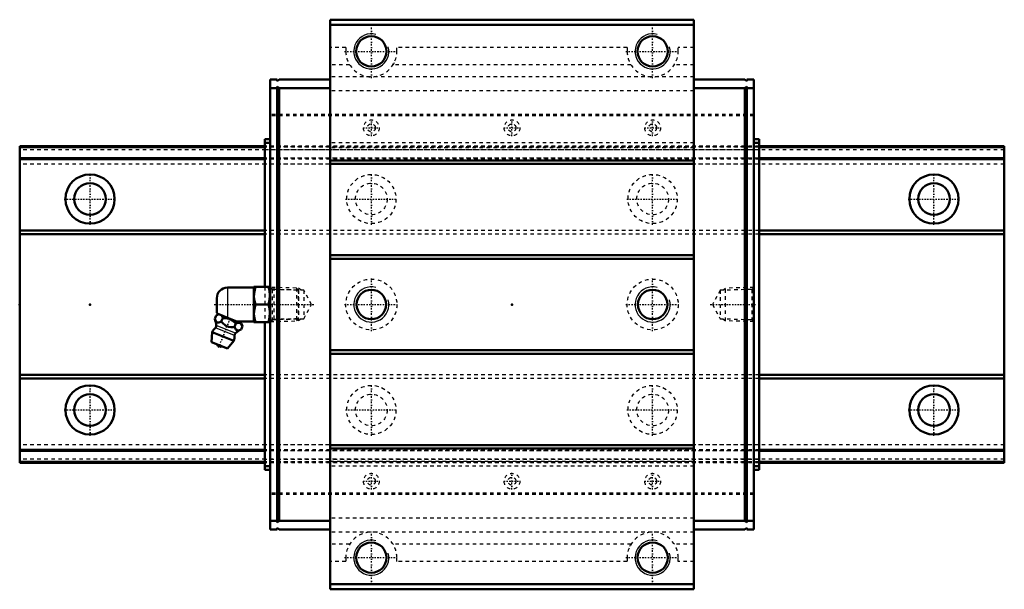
# Model space of a CAD drawing. Header units: millimetres. Extents: x -20 to 260, y -81 to 81.
import ezdxf

# ---------------------------------------------------------------- set-up
doc = ezdxf.new("R2010")
doc.units = ezdxf.units.MM
doc.linetypes.add('Center', pattern=[1.5, 0.45, -0.5, 0.05, -0.5])
doc.linetypes.add('Dashed', pattern=[2, 1, -1])
for name, color, linetype, lineweight in [('2d ConnectionPoints', 7, 'Continuous', 50), ('AM_0', 7, 'Continuous', 50), ('AM_4', 3, 'Continuous', 25), ('AM_5', 3, 'Continuous', 25), ('AM_7', 7, 'Center', 25), ('AM_9', 6, 'Dashed', 25)]:
    doc.layers.add(name, color=color, linetype=linetype, lineweight=lineweight)

# ---------------------------------------------------------------- blocks, each defined once
blk = doc.blocks.new('1_HRW_B_PT1_8_grease_nipple_joint_0_in_HRW50CA1SS280LG200BPT1869750001_4')
at = {"layer": 'AM_0'}
for p, q in [((46.55, 4.8), (39.05, 4.8)), ((46.62, 5), (46.55, 4.88)), ((46.55, 4.88), (46.55, -4.88)), ((46.62, 5), (51.18, 5)), ((51.25, 4.88), (51.18, 5)), ((36.05, 1.8), (36.05, -1.8)), ((47.07, 0), (50.73, 0)), ((36.64, -2.79), (35.86, -3.12)), ((43.03, -5.37), (36.16, -2.59)), ((35.46, -4.1), (35.86, -3.12)), ((37.34, -4.86), (37.74, -3.87)), ((41.08, -6.37), (41.48, -5.39)), ((41.62, -4.8), (46.55, -4.8)), ((43.36, -6.14), (43.03, -5.37)), ((46.55, -4.88), (46.62, -5)), ((51.18, -5), (46.62, -5)), ((51.18, -5), (51.25, -4.88)), ((34.75, -7.85), (34.55, -10.68)), ((40.87, -10.32), (34.75, -7.85)), ((42.96, -7.13), (43.36, -6.14)), ((39.05, -12.5), (34.55, -10.68)), ((39.05, -12.5), (40.87, -10.32))]:
    blk.add_line(p, q, dxfattribs=at)
for points in [[(47.07, 5), (46.73, 3.69), (46.62, 2.32), (46.75, 1.16), (47.07, 0)], [(50.73, 0), (51.07, 1.31), (51.18, 2.68), (51.05, 3.84), (50.73, 5)], [(47.07, 0), (46.73, -1.31), (46.62, -2.68), (46.75, -3.84), (47.07, -5)], [(50.73, -5), (51.07, -3.69), (51.18, -2.32), (51.05, -1.16), (50.73, 0)], [(35.46, -4.1), (35.65, -4.5), (35.87, -4.84), (36.28, -5.1), (36.59, -5.1), (36.93, -5.02), (37.34, -4.86)], [(37.34, -4.86), (37.63, -5.18), (38.52, -5.97), (39.39, -6.33), (40.07, -6.41), (40.74, -6.4), (41.08, -6.37)], [(41.48, -5.39), (40.64, -4.6), (39.54, -4.03), (38.32, -3.85), (37.74, -3.87)], [(43.36, -6.14), (43.1, -5.66), (42.74, -5.32), (42.43, -5.21), (42.08, -5.21), (41.48, -5.39)], [(41.08, -6.37), (41.27, -6.77), (41.49, -7.11), (41.9, -7.37), (42.21, -7.37), (42.55, -7.29), (42.96, -7.13)]]:
    blk.add_lwpolyline(points, dxfattribs=at)
for centre, radius, start, end in [((39.05, 1.8), 3, 90, 180), ((39.05, -1.8), 3, 180, 195.4313), ((29.93, -6.41), 6, 4.5497, 22.6313), ((37.81, -9.09), 3.3, 131.1614, 158), ((35.11, -6), 0.8, 311.1614, 4.5497), ((41.89, -8.74), 0.8, 131.4503, 184.8386), ((45.34, -12.64), 6, 113.3425, 131.4503), ((37.81, -9.09), 3.3, 338, 4.8386), ((37.37, -10.18), 1.82, 214.2344, 281.7656)]:
    blk.add_arc(centre, radius, start, end, dxfattribs=at)
at = {"layer": 'AM_4'}
for p, q in [((39.05, 4.8), (39.05, -3.76)), ((41.1, -8.81), (35.64, -6.6)), ((41.36, -8.14), (35.91, -5.94))]:
    blk.add_line(p, q, dxfattribs=at)
at = {"layer": 'AM_5', "linetype": 'Dashed'}
for p, q in [((51.25, 4.86), (52.23, 4.26)), ((59.23, 4.08), (52.23, 4.26)), ((52.25, 4.86), (52.25, -4.86)), ((51.25, -4.86), (52.23, -4.26)), ((59.23, -4.08), (52.23, -4.26))]:
    blk.add_line(p, q, dxfattribs=at)
at = {"layer": 'AM_7'}
blk.add_line((36.53, -12.26), (39.99, -3.69), dxfattribs=at)
at = {"layer": 'AM_9'}
for p, q in [((58.67, 4.67), (51.25, 4.86)), ((59.25, 4.06), (58.67, 4.67)), ((58.67, 4.67), (58.67, -4.67)), ((59.25, 4.06), (59.25, -4.06)), ((51.25, -4.86), (58.67, -4.67)), ((58.67, -4.67), (59.25, -4.06))]:
    blk.add_line(p, q, dxfattribs=at)
blk.add_lwpolyline([(37.74, -3.87), (37.48, -3.39), (37.12, -3.05), (36.81, -2.94), (36.46, -2.94), (35.86, -3.12)], dxfattribs=at)
blk = doc.blocks.new('2_HRW50CASSB_PT1_81_Slide17_60_0_in_HRW50CA1SS280LG200BPT1869750001_4')
at = {"layer": 'AM_0'}
for p, q in [((171.75, 81), (68.25, 81)), ((68.25, 81), (68.25, -81)), ((171.75, 79.5), (68.25, 79.5)), ((171.75, 81), (171.75, -81)), ((53.25, 64), (51.25, 64)), ((51.25, 64), (51.25, -64)), ((53.25, 64), (53.25, 63.5)), ((53.25, 63.5), (53.75, 64)), ((53.75, 61.5), (53.25, 62)), ((53.25, 62), (53.25, -62)), ((68.25, 64), (53.75, 64)), ((171.75, 64), (186.25, 64)), ((186.75, 63.5), (186.25, 64)), ((186.25, 61.5), (186.75, 62)), ((186.75, 64), (186.75, 63.5)), ((186.75, 64), (188.75, 64)), ((186.75, 62), (186.75, -62)), ((188.75, -64), (188.75, 64)), ((53.25, 61.5), (51.25, 61.5)), ((68.25, 61.5), (53.75, 61.5)), ((53.75, -61.5), (53.75, 61.5)), ((171.75, 61.5), (186.25, 61.5)), ((186.25, -61.5), (186.25, 61.5)), ((186.75, 61.5), (188.75, 61.5)), ((49.75, 47), (49.75, 5)), ((51.25, 47), (49.75, 47)), ((51.25, 46), (49.75, 46)), ((188.75, 47), (190.25, 47)), ((188.75, 46), (190.25, 46)), ((190.25, 47), (190.25, -47)), ((171.75, 41), (68.25, 41)), ((171.75, 40), (68.25, 40)), ((171.75, 14), (68.25, 14)), ((171.75, 13), (68.25, 13)), ((49.75, -5), (49.75, -47)), ((171.75, -13), (68.25, -13)), ((171.75, -14), (68.25, -14)), ((171.75, -40), (68.25, -40)), ((171.75, -41), (68.25, -41)), ((51.25, -46), (49.75, -46)), ((51.25, -47), (49.75, -47)), ((188.75, -46), (190.25, -46)), ((188.75, -47), (190.25, -47)), ((53.25, -61.5), (51.25, -61.5)), ((53.25, -62), (53.75, -61.5)), ((68.25, -61.5), (53.75, -61.5)), ((171.75, -61.5), (186.25, -61.5)), ((186.75, -62), (186.25, -61.5)), ((186.75, -61.5), (188.75, -61.5)), ((53.25, -64), (51.25, -64)), ((53.75, -64), (53.25, -63.5)), ((53.25, -63.5), (53.25, -64)), ((68.25, -64), (53.75, -64)), ((171.75, -64), (186.25, -64)), ((186.25, -64), (186.75, -63.5)), ((186.75, -63.5), (186.75, -64)), ((186.75, -64), (188.75, -64)), ((171.75, -79.5), (68.25, -79.5)), ((171.75, -81), (68.25, -81))]:
    blk.add_line(p, q, dxfattribs=at)
for centre, radius in [((80, 72), 4.3), ((160, 72), 4.3), ((80, 0), 4.19), ((160, 0), 4.19), ((80, -72), 4.3), ((160, -72), 4.3)]:
    blk.add_circle(centre, radius, dxfattribs=at)
at = {"layer": 'AM_5', "linetype": 'Dashed'}
for p, q in [((59.25, -4.66), (59.25, 4.66)), ((60.03, 4.06), (59.25, 4.66)), ((179.97, 4.06), (180.75, 4.66)), ((188.75, 4.86), (180.75, 4.66)), ((180.75, -4.66), (180.75, 4.66)), ((60.03, -4.06), (59.25, -4.66)), ((179.97, -4.06), (180.75, -4.66)), ((188.75, -4.86), (180.75, -4.66))]:
    blk.add_line(p, q, dxfattribs=at)
at = {"layer": 'AM_5'}
for centre in [(80, 72), (160, 72), (80, 0), (160, 0), (80, -72), (160, -72)]:
    blk.add_arc(centre, 5, 75, 15, dxfattribs=at)
at = {"layer": 'AM_7'}
for p, q in [((80, 64.39), (80, 79.61)), ((160, 64.39), (160, 79.61)), ((72.39, 72), (87.61, 72)), ((152.39, 72), (167.61, 72)), ((80, 47.89), (80, 52.61)), ((120, 47.89), (120, 52.61)), ((160, 47.89), (160, 52.61)), ((77.64, 50.25), (82.36, 50.25)), ((117.64, 50.25), (122.36, 50.25)), ((157.64, 50.25), (162.36, 50.25)), ((80, -7.61), (80, 7.61)), ((160, -7.61), (160, 7.61)), ((35.29, 0), (63.62, 0)), ((72.39, 0), (87.61, 0)), ((152.39, 0), (167.61, 0)), ((176.38, 0), (189.34, 0)), ((77.64, -50.25), (82.36, -50.25)), ((80, -52.61), (80, -47.89)), ((117.64, -50.25), (122.36, -50.25)), ((120, -52.61), (120, -47.89)), ((157.64, -50.25), (162.36, -50.25)), ((160, -52.61), (160, -47.89)), ((80, -79.61), (80, -64.39)), ((160, -79.61), (160, -64.39)), ((72.39, -72), (87.61, -72)), ((152.39, -72), (167.61, -72))]:
    blk.add_line(p, q, dxfattribs=at)
at = {"layer": 'AM_9'}
for p, q in [((72.75, 73.12), (68.25, 73.12)), ((72.75, 73.12), (72.75, 72)), ((152.75, 73.12), (87.25, 73.12)), ((87.25, 72), (87.25, 73.12)), ((152.75, 73.12), (152.75, 72)), ((171.75, 73.12), (167.25, 73.12)), ((167.25, 72), (167.25, 73.12)), ((73.83, 68.2), (68.25, 68.2)), ((153.83, 68.2), (86.17, 68.2)), ((153.83, 68.2), (153.77, 68.29)), ((171.75, 68.2), (166.17, 68.2)), ((171.75, 64.75), (68.25, 64.75)), ((68.25, 61.4), (51.25, 61.4)), ((171.75, 60.81), (68.25, 60.81)), ((171.75, 61.4), (188.75, 61.4)), ((188.75, 54), (51.25, 54)), ((188.75, 53.7), (51.25, 53.7)), ((190.25, 45), (49.75, 45)), ((190.25, 44.83), (49.75, 44.83)), ((171.75, 46), (68.25, 46)), ((190.25, 44.74), (49.75, 44.74)), ((49.75, 44.08), (190.25, 44.08)), ((171.75, 44.57), (68.25, 44.57)), ((190.25, 41.61), (49.75, 41.61)), ((190.25, 41.61), (49.75, 41.61)), ((190.25, 41.36), (49.75, 41.36)), ((190.25, 39.9), (49.75, 39.9)), ((190.25, 21), (49.75, 21)), ((190.25, 20), (49.75, 20)), ((49.75, 5), (49.75, -5)), ((51.82, 4.27), (51.25, 4.86)), ((60.83, 4.04), (51.82, 4.27)), ((51.82, 4.27), (51.82, -4.27)), ((63.03, 0), (60.83, 4.04)), ((60.83, 4.04), (60.83, -4.04)), ((179.17, 4.04), (176.97, 0)), ((188.18, 4.27), (179.17, 4.04)), ((179.17, 4.04), (179.17, -4.04)), ((188.75, 4.86), (188.18, 4.27)), ((188.18, 4.27), (188.18, -4.27)), ((60.83, -4.04), (63.03, 0)), ((176.97, 0), (179.17, -4.04)), ((51.25, -4.86), (51.82, -4.27)), ((51.82, -4.27), (60.83, -4.04)), ((179.17, -4.04), (188.18, -4.27)), ((188.18, -4.27), (188.75, -4.86)), ((190.25, -20), (49.75, -20)), ((190.25, -21), (49.75, -21)), ((190.25, -39.9), (49.75, -39.9)), ((190.25, -41.36), (49.75, -41.36)), ((190.25, -41.61), (49.75, -41.61)), ((190.25, -41.61), (49.75, -41.61)), ((190.25, -44.08), (49.75, -44.08)), ((190.25, -44.74), (49.75, -44.74)), ((68.25, -44.57), (171.75, -44.57)), ((190.25, -44.83), (49.75, -44.83)), ((190.25, -45), (49.75, -45)), ((171.75, -46), (68.25, -46)), ((188.75, -53.7), (51.25, -53.7)), ((188.75, -54), (51.25, -54)), ((68.25, -61.4), (51.25, -61.4)), ((171.75, -60.81), (68.25, -60.81)), ((171.75, -61.4), (188.75, -61.4)), ((171.75, -64.75), (68.25, -64.75)), ((73.83, -68.2), (68.25, -68.2)), ((153.83, -68.2), (86.17, -68.2)), ((86.17, -68.2), (86.23, -68.29)), ((171.75, -68.2), (166.17, -68.2)), ((72.75, -72), (72.75, -73.12)), ((87.25, -73.12), (87.25, -72)), ((152.75, -72), (152.75, -73.12)), ((167.25, -73.12), (167.25, -72)), ((72.75, -73.12), (68.25, -73.12)), ((152.75, -73.12), (87.25, -73.12)), ((171.75, -73.12), (167.25, -73.12))]:
    blk.add_line(p, q, dxfattribs=at)
for points in [[(86.46, 68.71), (86.36, 68.52), (86.17, 68.2)], [(153.54, -68.71), (153.64, -68.52), (153.83, -68.2)]]:
    blk.add_lwpolyline(points, dxfattribs=at)
for centre, radius in [((80, 50.25), 2.24), ((80, 50.25), 1.13), ((120, 50.25), 2.24), ((120, 50.25), 1.13), ((160, 50.25), 2.24), ((160, 50.25), 1.13), ((80, 0), 7.25), ((160, 0), 7.25), ((80, -50.25), 2.24), ((80, -50.25), 1.13), ((120, -50.25), 2.24), ((120, -50.25), 1.13), ((160, -50.25), 2.24), ((160, -50.25), 1.13)]:
    blk.add_circle(centre, radius, dxfattribs=at)
for centre, start, end in [((80, 72), 180, 0), ((160, 72), 180, 0), ((80, -72), 360, 180), ((160, -72), 360, 180)]:
    blk.add_arc(centre, 7.25, start, end, dxfattribs=at)
blk = doc.blocks.new('3_HRW50CA28020_Track_0_in_HRW50CA1SS280LG200BPT1869750001_4')
at = {"layer": 'AM_0'}
for p, q in [((49.75, 45), (-20, 45)), ((-20, 45), (-20, -45)), ((260, 45), (190.25, 45)), ((260, 45), (260, -45)), ((49.75, 44.74), (-20, 44.74)), ((260, 44.74), (190.25, 44.74)), ((49.75, 41.61), (-20, 41.61)), ((49.75, 41.36), (-20, 41.36)), ((260, 41.61), (190.25, 41.61)), ((260, 41.36), (190.25, 41.36)), ((49.75, 21), (-20, 21)), ((49.75, 20), (-20, 20)), ((260, 21), (190.25, 21)), ((260, 20), (190.25, 20)), ((49.75, -20), (-20, -20)), ((49.75, -21), (-20, -21)), ((260, -20), (190.25, -20)), ((260, -21), (190.25, -21)), ((49.75, -41.36), (-20, -41.36)), ((49.75, -41.61), (-20, -41.61)), ((260, -41.36), (190.25, -41.36)), ((260, -41.61), (190.25, -41.61)), ((49.75, -44.74), (-20, -44.74)), ((260, -44.74), (190.25, -44.74)), ((49.75, -45), (-20, -45)), ((260, -45), (190.25, -45))]:
    blk.add_line(p, q, dxfattribs=at)
for centre, radius in [((0, 30), 7), ((240, 30), 7), ((0, 30), 4.5), ((240, 30), 4.5), ((0, -30), 7), ((240, -30), 7), ((0, -30), 4.5), ((240, -30), 4.5)]:
    blk.add_circle(centre, radius, dxfattribs=at)
at = {"layer": 'AM_7'}
for p, q in [((0, 22.65), (0, 37.35)), ((80, 22.65), (80, 37.35)), ((160, 22.65), (160, 37.35)), ((240, 22.65), (240, 37.35)), ((-7.35, 30), (7.35, 30)), ((72.65, 30), (87.35, 30)), ((152.65, 30), (167.35, 30)), ((232.65, 30), (247.35, 30)), ((0, -37.35), (0, -22.65)), ((80, -37.35), (80, -22.65)), ((160, -37.35), (160, -22.65)), ((240, -37.35), (240, -22.65)), ((-7.35, -30), (7.35, -30)), ((72.65, -30), (87.35, -30)), ((152.65, -30), (167.35, -30)), ((232.65, -30), (247.35, -30))]:
    blk.add_line(p, q, dxfattribs=at)
at = {"layer": 'AM_9'}
for p, q in [((260, 44.83), (-20, 44.83)), ((190.25, 45), (49.75, 45)), ((260, 44), (-20, 44)), ((190.25, 44.74), (49.75, 44.74)), ((260, 41.61), (-20, 41.61)), ((260, 39.9), (-20, 39.9)), ((190.25, 41.61), (49.75, 41.61)), ((190.25, 41.36), (49.75, 41.36)), ((190.25, 21), (49.75, 21)), ((190.25, 20), (49.75, 20)), ((190.25, -20), (49.75, -20)), ((190.25, -21), (49.75, -21)), ((260, -39.9), (-20, -39.9)), ((260, -41.61), (-20, -41.61)), ((190.25, -41.36), (49.75, -41.36)), ((190.25, -41.61), (49.75, -41.61)), ((260, -44), (-20, -44)), ((190.25, -44.74), (49.75, -44.74)), ((260, -44.83), (-20, -44.83)), ((190.25, -45), (49.75, -45))]:
    blk.add_line(p, q, dxfattribs=at)
for centre, radius in [((80, 30), 7), ((160, 30), 7), ((80, 30), 4.5), ((160, 30), 4.5), ((80, -30), 7), ((160, -30), 7), ((80, -30), 4.5), ((160, -30), 4.5)]:
    blk.add_circle(centre, radius, dxfattribs=at)

msp = doc.modelspace()

# ---------------------------------------------------------------- linework, layer by layer
at = {"layer": '2d ConnectionPoints'}
for p in [(-20, 0), (0, 0), (0, 0), (51.25, 0), (120, 0), (188.75, 0)]:
    msp.add_point(p, dxfattribs=at)

# ---------------------------------------------------------------- block references
for name in ['2_HRW50CASSB_PT1_81_Slide17_60_0_in_HRW50CA1SS280LG200BPT1869750001_4', '3_HRW50CA28020_Track_0_in_HRW50CA1SS280LG200BPT1869750001_4', '1_HRW_B_PT1_8_grease_nipple_joint_0_in_HRW50CA1SS280LG200BPT1869750001_4']:
    msp.add_blockref(name, (0, 0))

doc.saveas('drawing.dxf')
